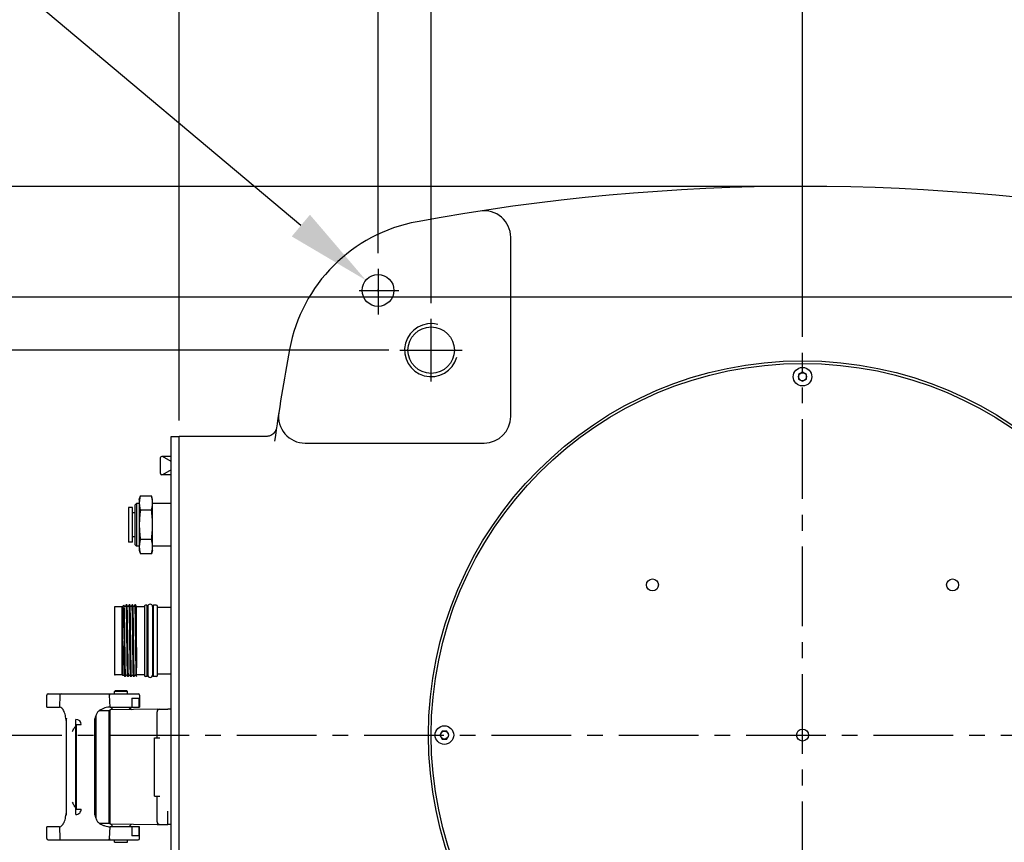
# Model space of a CAD drawing. Header units: millimetres. Extents: x 4086 to 10416, y 123 to 1549.
# Tile 137 of 256: x 6919 to 7012, y 1143 to 1221. Entities that reach past the tile are written whole.
import ezdxf

# ---------------------------------------------------------------- set-up
doc = ezdxf.new("R2010")
doc.units = ezdxf.units.MM
doc.linetypes.add('CENTER', pattern=[0.6, 0.375, -0.075, 0.075, -0.075])
for name, color, linetype in [('中心线', 7, 'Continuous'), ('外形图', 7, 'Continuous'), ('尺寸标注', 7, 'Continuous')]:
    doc.layers.add(name, color=color, linetype=linetype)
doc.styles.add('思源黑', font='SourceHanSansCN-Normal.ttf')
doc.dimstyles.new('尺寸标注_1_4比例中六', dxfattribs={"dimtxt": 10, "dimasz": 8, "dimexe": 2, "dimexo": 1.5, "dimgap": 1, "dimtad": 1, "dimdec": 1, "dimlfac": 4, "dimdsep": 46, "dimtxsty": '思源黑', "dimcen": 0.09, "dimadec": 0, "dimazin": 0, "dimtp": 0.01, "dimtm": 0.01, "dimtfac": 1, "dimtdec": 1, "dimtofl": 0, "dimtmove": 0, "dimatfit": 3, "dimfxl": 1, "dimtolj": 1, "dimarcsym": 0})
doc.dimstyles.new('尺寸标注_1_4比例中六弯折', dxfattribs={"dimtxt": 10, "dimasz": 8, "dimexe": 2, "dimexo": 1.5, "dimgap": 1, "dimtad": 1, "dimtih": 1, "dimtoh": 1, "dimdec": 1, "dimlfac": 4, "dimdsep": 46, "dimtxsty": '思源黑', "dimcen": 0.09, "dimadec": 0, "dimazin": 0, "dimtp": 0.01, "dimtm": 0.01, "dimtfac": 1, "dimtdec": 1, "dimtofl": 0, "dimtmove": 0, "dimatfit": 3, "dimfxl": 1, "dimtolj": 1, "dimarcsym": 0})

# ---------------------------------------------------------------- blocks, each defined once
blk = doc.blocks.new('*D624')
at = {"layer": 'Defpoints', "color": 0}
for p in [(6993.033, 1205.135), (6835.242, 1101.793), (6993.033, 1101.793)]:
    blk.add_point(p, dxfattribs=at)
at = {"layer": '尺寸标注', "color": 0, "lineweight": -2}
for p, q in [((6991.533, 1205.135), (6833.242, 1205.135)), ((6835.242, 1197.135), (6835.242, 1109.793)), ((6991.533, 1101.793), (6833.242, 1101.793))]:
    blk.add_line(p, q, dxfattribs=at)
at = {"layer": '尺寸标注', "color": 0}
for points in [[(6836.576, 1197.135), (6833.909, 1197.135), (6835.242, 1205.135)], [(6833.909, 1109.793), (6836.576, 1109.793), (6835.242, 1101.793)]]:
    blk.add_solid(points, dxfattribs=at)
at = {"layer": '尺寸标注', "color": 0, "insert": (6829.058, 1153.464), "char_height": 10, "attachment_point": 5, "rotation": 90, "style": '思源黑'}
blk.add_mtext('\\A1;413.4', dxfattribs=at)
blk = doc.blocks.new('*D625')
at = {"layer": 'Defpoints', "color": 0}
for p in [(7030.611, 1194.714), (6864.383, 1112.214), (7030.611, 1112.214)]:
    blk.add_point(p, dxfattribs=at)
at = {"layer": '尺寸标注', "color": 0, "lineweight": -2}
for p, q in [((7029.111, 1194.714), (6862.383, 1194.714)), ((6864.383, 1186.714), (6864.383, 1120.214)), ((7029.111, 1112.214), (6862.383, 1112.214))]:
    blk.add_line(p, q, dxfattribs=at)
at = {"layer": '尺寸标注', "color": 0}
for points in [[(6865.717, 1186.714), (6863.05, 1186.714), (6864.383, 1194.714)], [(6863.05, 1120.214), (6865.717, 1120.214), (6864.383, 1112.214)]]:
    blk.add_solid(points, dxfattribs=at)
at = {"layer": '尺寸标注', "color": 0, "insert": (6858.199, 1153.464), "char_height": 10, "attachment_point": 5, "rotation": 90, "style": '思源黑'}
blk.add_mtext('\\A1;\\A1;335', dxfattribs=at)
blk = doc.blocks.new('*D626')
at = {"layer": 'Defpoints', "color": 0}
for p in [(6955.533, 1189.714), (6888.39, 1117.214), (6955.096, 1117.214)]:
    blk.add_point(p, dxfattribs=at)
at = {"layer": '尺寸标注', "color": 0, "lineweight": -2}
for p, q in [((6954.033, 1189.714), (6886.39, 1189.714)), ((6888.39, 1181.714), (6888.39, 1125.214)), ((6953.596, 1117.214), (6886.39, 1117.214))]:
    blk.add_line(p, q, dxfattribs=at)
at = {"layer": '尺寸标注', "color": 0}
for points in [[(6889.723, 1181.714), (6887.057, 1181.714), (6888.39, 1189.714)], [(6887.057, 1125.214), (6889.723, 1125.214), (6888.39, 1117.214)]]:
    blk.add_solid(points, dxfattribs=at)
at = {"layer": '尺寸标注', "color": 0, "insert": (6882.213, 1153.464), "char_height": 10, "attachment_point": 5, "rotation": 90, "style": '思源黑'}
blk.add_mtext('\\A1;290', dxfattribs=at)
blk = doc.blocks.new('*D627')
at = {"layer": 'Defpoints', "color": 0}
for p in [(7044.704, 1287.972), (6934.283, 1181.589), (7044.704, 1153.464)]:
    blk.add_point(p, dxfattribs=at)
at = {"layer": '尺寸标注', "color": 0, "lineweight": -2}
for p, q in [((6934.283, 1183.089), (6934.283, 1289.972)), ((7044.704, 1154.964), (7044.704, 1289.972)), ((6942.283, 1287.972), (7036.704, 1287.972))]:
    blk.add_line(p, q, dxfattribs=at)
at = {"layer": '尺寸标注', "color": 0}
for points in [[(6942.283, 1289.305), (6942.283, 1286.639), (6934.283, 1287.972)], [(7036.704, 1286.639), (7036.704, 1289.305), (7044.704, 1287.972)]]:
    blk.add_solid(points, dxfattribs=at)
at = {"layer": '尺寸标注', "color": 0, "insert": (6989.254, 1294.061), "char_height": 10, "attachment_point": 5, "style": '思源黑'}
blk.add_mtext('\\A1;441.7', dxfattribs=at)
blk = doc.blocks.new('*D628')
at = {"layer": 'Defpoints', "color": 0}
for p in [(7032.861, 1228.135), (7032.861, 1196.964), (6993.033, 1189.464)]:
    blk.add_point(p, dxfattribs=at)
at = {"layer": '尺寸标注', "color": 0, "lineweight": -2}
for p, q in [((6993.033, 1190.964), (6993.033, 1230.135)), ((7032.861, 1198.464), (7032.861, 1230.135)), ((7001.033, 1228.135), (7024.861, 1228.135))]:
    blk.add_line(p, q, dxfattribs=at)
at = {"layer": '尺寸标注', "color": 0}
for points in [[(7001.033, 1229.469), (7001.033, 1226.802), (6993.033, 1228.135)], [(7024.861, 1226.802), (7024.861, 1229.469), (7032.861, 1228.135)]]:
    blk.add_solid(points, dxfattribs=at)
at = {"layer": '尺寸标注', "color": 0, "insert": (7014.949, 1234.313), "char_height": 10, "attachment_point": 5, "style": '思源黑'}
blk.add_mtext('\\A1;160', dxfattribs=at)
blk = doc.blocks.new('*D629')
at = {"layer": 'Defpoints', "color": 0}
for p in [(7028.033, 1266.859), (6958.033, 1192.651), (7028.033, 1192.651)]:
    blk.add_point(p, dxfattribs=at)
at = {"layer": '尺寸标注', "color": 0, "lineweight": -2}
for p, q in [((6958.033, 1194.151), (6958.033, 1268.859)), ((7028.033, 1194.151), (7028.033, 1268.859)), ((6966.033, 1266.859), (7020.033, 1266.859))]:
    blk.add_line(p, q, dxfattribs=at)
at = {"layer": '尺寸标注', "color": 0}
for points in [[(6966.033, 1268.192), (6966.033, 1265.525), (6958.033, 1266.859)], [(7020.033, 1265.525), (7020.033, 1268.192), (7028.033, 1266.859)]]:
    blk.add_solid(points, dxfattribs=at)
at = {"layer": '尺寸标注', "color": 0, "insert": (6989.914, 1273.036), "char_height": 10, "attachment_point": 5, "style": '思源黑'}
blk.add_mtext('\\A1;280', dxfattribs=at)
blk = doc.blocks.new('*D659')
at = {"layer": 'Defpoints', "color": 0}
for p in [(6993.033, 1249.257), (6953.033, 1197.361), (6993.033, 1190.964)]:
    blk.add_point(p, dxfattribs=at)
at = {"layer": '尺寸标注', "color": 0, "lineweight": -2}
for p, q in [((6953.033, 1198.861), (6953.033, 1251.257)), ((6993.033, 1192.464), (6993.033, 1251.257)), ((6961.033, 1249.257), (6985.033, 1249.257))]:
    blk.add_line(p, q, dxfattribs=at)
at = {"layer": '尺寸标注', "color": 0}
for points in [[(6961.033, 1250.59), (6961.033, 1247.924), (6953.033, 1249.257)], [(6985.033, 1247.924), (6985.033, 1250.59), (6993.033, 1249.257)]]:
    blk.add_solid(points, dxfattribs=at)
at = {"layer": '尺寸标注', "color": 0, "insert": (6973.033, 1255.434), "char_height": 10, "attachment_point": 5, "style": '思源黑'}
blk.add_mtext('\\A1;160', dxfattribs=at)
blk = doc.blocks.new('*D660')
at = {"layer": 'Defpoints', "color": 0}
for p in [(7036.783, 1249.257), (7036.783, 1191.812), (6993.033, 1189.464)]:
    blk.add_point(p, dxfattribs=at)
at = {"layer": '尺寸标注', "color": 0, "lineweight": -2}
for p, q in [((6993.033, 1190.964), (6993.033, 1251.257)), ((7036.783, 1193.312), (7036.783, 1251.257)), ((7001.033, 1249.257), (7028.783, 1249.257))]:
    blk.add_line(p, q, dxfattribs=at)
at = {"layer": '尺寸标注', "color": 0}
for points in [[(7001.033, 1250.59), (7001.033, 1247.924), (6993.033, 1249.257)], [(7028.783, 1247.924), (7028.783, 1250.59), (7036.783, 1249.257)]]:
    blk.add_solid(points, dxfattribs=at)
at = {"layer": '尺寸标注', "color": 0, "insert": (7014.908, 1255.346), "char_height": 10, "attachment_point": 5, "style": '思源黑'}
blk.add_mtext('\\A1;175', dxfattribs=at)
blk = doc.blocks.new('*D662')
at = {"layer": 'Defpoints', "color": 0}
for p in [(6951.884, 1196.303), (6954.182, 1194.374)]:
    blk.add_point(p, dxfattribs=at)
at = {"layer": '尺寸标注', "color": 0, "lineweight": -2}
for p in [(6818.233, 1224.114), (6945.757, 1201.447)]:
    blk.add_line(p, (6918.755, 1224.114), dxfattribs=at)
at = {"layer": '尺寸标注', "color": 0}
for p, q in [((6952.943, 1195.339), (6953.123, 1195.339)), ((6953.033, 1195.249), (6953.033, 1195.429))]:
    blk.add_line(p, q, dxfattribs=at)
blk.add_solid([(6944.9, 1200.425), (6946.614, 1202.468), (6951.884, 1196.303)], dxfattribs=at)
at = {"layer": '尺寸标注', "color": 0, "insert": (6867.994, 1232.265), "char_height": 10, "attachment_point": 5, "style": '思源黑'}
blk.add_mtext('\\A1;\\A1;4×M12 {\\fSource Han Sans CN Normal|b0|i0|c0|p34;\\C7;through}', dxfattribs=at)

msp = doc.modelspace()

# ---------------------------------------------------------------- linework, layer by layer
msp.add_circle((6953.033, 1195.339), 1.5)
at = {"layer": '中心线', "linetype": 'CENTER', "ltscale": 20}
for p, q in [((6953.033, 1197.361), (6953.033, 1193.075)), ((6951.252, 1195.339), (6954.975, 1195.339)), ((6993.033, 1079.707), (6993.033, 1189.464)), ((6915.728, 1153.464), (7273.005, 1153.464))]:
    msp.add_line(p, q, dxfattribs=at)
at = {"layer": '外形图', "color": 7, "linetype": 'Continuous'}
for p, q in [((6965.533, 1183.464), (6965.533, 1200.343)), ((6993.033, 1187.647), (6992.658, 1187.43)), ((6992.658, 1187.43), (6992.658, 1186.997)), ((6992.658, 1186.997), (6993.033, 1186.781)), ((6993.408, 1187.43), (6993.033, 1187.647)), ((6993.033, 1186.781), (6993.408, 1186.997)), ((6993.408, 1186.997), (6993.408, 1187.43)), ((6943.473, 1182.449), (6943.472, 1182.438)), ((6943.474, 1182.452), (6943.474, 1182.449)), ((6933.533, 1125.339), (6933.533, 1181.589)), ((6933.533, 1181.589), (6934.283, 1181.589)), ((6934.283, 1125.339), (6934.283, 1181.589)), ((6942.512, 1181.589), (6934.283, 1181.589)), ((6942.516, 1181.589), (6942.512, 1181.589)), ((6946.154, 1180.964), (6963.033, 1180.964)), ((6932.533, 1178.089), (6932.533, 1179.589)), ((6933.533, 1179.714), (6932.658, 1179.714)), ((6933.533, 1179.239), (6932.71, 1179.714)), ((6933.533, 1178.439), (6932.71, 1177.964)), ((6933.533, 1177.964), (6932.658, 1177.964)), ((6930.533, 1175.639), (6930.632, 1176.006)), ((6930.533, 1175.639), (6930.533, 1170.889)), ((6930.632, 1176.006), (6931.685, 1176.006)), ((6931.783, 1175.639), (6931.685, 1176.006)), ((6931.783, 1170.889), (6931.783, 1175.639)), ((6929.521, 1174.889), (6929.521, 1171.639)), ((6929.896, 1174.889), (6929.521, 1174.889)), ((6929.896, 1171.639), (6929.896, 1174.889)), ((6930.121, 1175.11), (6930.274, 1175.264)), ((6930.121, 1175.11), (6930.121, 1171.417)), ((6930.274, 1175.264), (6930.274, 1171.264)), ((6930.533, 1175.264), (6930.274, 1175.264)), ((6933.533, 1175.264), (6931.783, 1175.264)), ((6930.121, 1174.382), (6929.896, 1174.382)), ((6931.685, 1174.635), (6930.632, 1174.635)), ((6930.121, 1172.145), (6929.896, 1172.145)), ((6931.685, 1171.892), (6930.632, 1171.892)), ((6929.896, 1171.639), (6929.521, 1171.639)), ((6930.121, 1171.417), (6930.274, 1171.264)), ((6930.533, 1171.264), (6930.274, 1171.264)), ((6933.533, 1171.264), (6931.783, 1171.264)), ((6930.533, 1170.889), (6930.632, 1170.521)), ((6931.685, 1170.521), (6930.632, 1170.521)), ((6931.783, 1170.889), (6931.685, 1170.521)), ((6928.183, 1165.476), (6928.183, 1159.201)), ((6928.933, 1165.551), (6928.258, 1165.551)), ((6928.933, 1165.551), (6929.084, 1165.702)), ((6928.933, 1159.126), (6928.933, 1165.551)), ((6929.158, 1165.574), (6929.084, 1165.702)), ((6929.084, 1165.702), (6929.084, 1165.702)), ((6929.096, 1165.41), (6929.096, 1164.725)), ((6929.301, 1165.713), (6929.221, 1165.574)), ((6929.302, 1165.714), (6929.301, 1165.713)), ((6929.352, 1165.714), (6929.302, 1165.714)), ((6929.352, 1165.714), (6929.353, 1165.713)), ((6929.433, 1165.574), (6929.353, 1165.713)), ((6929.576, 1165.713), (6929.496, 1165.574)), ((6929.577, 1165.714), (6929.576, 1165.713)), ((6929.627, 1165.714), (6929.577, 1165.714)), ((6929.627, 1165.714), (6929.628, 1165.713)), ((6929.708, 1165.574), (6929.628, 1165.713)), ((6929.851, 1165.713), (6929.771, 1165.574)), ((6929.852, 1165.714), (6929.851, 1165.713)), ((6929.902, 1165.714), (6929.852, 1165.714)), ((6929.902, 1165.714), (6929.903, 1165.713)), ((6929.983, 1165.574), (6929.903, 1165.713)), ((6930.126, 1165.713), (6930.046, 1165.574)), ((6930.127, 1165.714), (6930.126, 1165.713)), ((6930.177, 1165.714), (6930.127, 1165.714)), ((6930.177, 1165.714), (6930.178, 1165.713)), ((6930.258, 1165.574), (6930.178, 1165.713)), ((6930.283, 1165.557), (6930.267, 1165.564)), ((6930.283, 1158.964), (6930.283, 1165.557)), ((6931.033, 1165.551), (6930.283, 1165.551)), ((6931.033, 1165.62), (6931.033, 1159.057)), ((6931.233, 1165.695), (6931.108, 1165.695)), ((6931.283, 1159.032), (6931.283, 1165.645)), ((6931.333, 1165.564), (6931.333, 1159.114)), ((6931.783, 1165.564), (6931.783, 1159.114)), ((6931.833, 1165.645), (6931.833, 1159.033)), ((6932.133, 1165.695), (6931.883, 1165.695)), ((6932.258, 1159.107), (6932.258, 1165.57)), ((6933.533, 1165.464), (6932.258, 1165.464)), ((6929.096, 1164.725), (6929.096, 1162.339)), ((6928.933, 1159.126), (6928.258, 1159.126)), ((6928.933, 1159.126), (6928.996, 1159.063)), ((6928.997, 1159.063), (6928.996, 1159.063)), ((6928.997, 1159.063), (6929.02, 1159.103)), ((6929.083, 1159.103), (6929.163, 1158.965)), ((6929.164, 1158.964), (6929.163, 1158.965)), ((6929.214, 1158.964), (6929.164, 1158.964)), ((6929.214, 1158.964), (6929.215, 1158.965)), ((6929.215, 1158.965), (6929.295, 1159.103)), ((6929.358, 1159.103), (6929.438, 1158.965)), ((6929.439, 1158.964), (6929.438, 1158.965)), ((6929.489, 1158.964), (6929.439, 1158.964)), ((6929.489, 1158.964), (6929.49, 1158.965)), ((6929.49, 1158.965), (6929.57, 1159.103)), ((6929.633, 1159.103), (6929.713, 1158.965)), ((6929.714, 1158.964), (6929.713, 1158.965)), ((6929.764, 1158.964), (6929.714, 1158.964)), ((6929.764, 1158.964), (6929.765, 1158.965)), ((6929.765, 1158.965), (6929.845, 1159.103)), ((6929.908, 1159.103), (6929.988, 1158.965)), ((6929.989, 1158.964), (6929.988, 1158.965)), ((6930.039, 1158.964), (6929.989, 1158.964)), ((6930.039, 1158.964), (6930.04, 1158.965)), ((6930.04, 1158.965), (6930.12, 1159.103)), ((6930.183, 1159.103), (6930.263, 1158.965)), ((6930.264, 1158.964), (6930.263, 1158.965)), ((6930.283, 1158.964), (6930.264, 1158.964)), ((6931.033, 1159.126), (6930.283, 1159.126)), ((6931.233, 1158.982), (6931.108, 1158.982)), ((6932.133, 1158.982), (6931.883, 1158.982)), ((6933.533, 1159.214), (6932.258, 1159.214)), ((6921.808, 1156.103), (6921.808, 1157.214)), ((6921.933, 1157.339), (6930.433, 1157.339)), ((6923.036, 1157.214), (6923.004, 1156.103)), ((6927.794, 1156.103), (6927.724, 1157.214)), ((6928.258, 1157.614), (6928.208, 1157.564)), ((6928.208, 1157.339), (6928.208, 1157.564)), ((6929.408, 1157.564), (6928.208, 1157.564)), ((6929.358, 1157.614), (6928.258, 1157.614)), ((6929.358, 1157.614), (6929.408, 1157.564)), ((6929.408, 1157.339), (6929.408, 1157.564)), ((6930.558, 1157.214), (6930.558, 1156.103)), ((6929.822, 1156.953), (6929.822, 1156.103)), ((6929.822, 1156.953), (6930.528, 1156.953)), ((6930.528, 1156.103), (6930.528, 1156.953)), ((6921.808, 1156.103), (6923.004, 1156.103)), ((6926.435, 1155.308), (6926.435, 1145.619)), ((6926.782, 1155.782), (6927.708, 1155.782)), ((6927.708, 1145.145), (6927.708, 1155.782)), ((6927.708, 1155.52), (6927.771, 1155.52)), ((6932.208, 1155.889), (6927.771, 1155.839)), ((6927.771, 1155.839), (6927.771, 1145.089)), ((6927.794, 1156.103), (6930.558, 1156.103)), ((6928.076, 1156.103), (6927.806, 1155.839)), ((6929.54, 1156.103), (6929.787, 1155.861)), ((6932.208, 1155.889), (6933.208, 1155.889)), ((6932.208, 1153.214), (6932.208, 1155.639)), ((6933.533, 1155.891), (6933.208, 1155.891)), ((6923.685, 1155.04), (6923.685, 1155.019)), ((6923.685, 1145.908), (6923.685, 1155.019)), ((6924.56, 1154.435), (6924.51, 1154.431)), ((6924.606, 1154.425), (6924.51, 1154.431)), ((6924.51, 1154.417), (6924.606, 1154.425)), ((6924.606, 1154.411), (6924.51, 1154.417)), ((6924.51, 1154.404), (6924.606, 1154.411)), ((6924.606, 1154.398), (6924.51, 1154.404)), ((6924.51, 1154.39), (6924.606, 1154.398)), ((6924.606, 1154.384), (6924.51, 1154.39)), ((6924.51, 1154.377), (6924.606, 1154.384)), ((6924.606, 1154.371), (6924.51, 1154.377)), ((6924.51, 1154.363), (6924.606, 1154.371)), ((6924.606, 1154.357), (6924.51, 1154.363)), ((6924.51, 1154.35), (6924.606, 1154.357)), ((6924.606, 1154.344), (6924.51, 1154.35)), ((6924.51, 1154.337), (6924.606, 1154.344)), ((6924.606, 1154.33), (6924.51, 1154.337)), ((6924.51, 1154.323), (6924.606, 1154.33)), ((6924.606, 1154.317), (6924.51, 1154.323)), ((6924.51, 1154.31), (6924.606, 1154.317)), ((6924.606, 1154.303), (6924.51, 1154.31)), ((6924.51, 1154.296), (6924.606, 1154.303)), ((6924.51, 1154.296), (6924.56, 1154.293)), ((6924.56, 1154.445), (6924.56, 1154.944)), ((6924.56, 1154.428), (6924.56, 1154.442)), ((6925.06, 1154.442), (6924.56, 1154.442)), ((6924.56, 1154.284), (6924.56, 1154.293)), ((6924.56, 1146.634), (6924.56, 1154.28)), ((6924.606, 1146.503), (6924.606, 1154.425)), ((6926.31, 1155.02), (6926.31, 1145.908)), ((6959.067, 1153.839), (6958.85, 1153.464)), ((6958.85, 1153.464), (6959.067, 1153.089)), ((6959.5, 1153.839), (6959.067, 1153.839)), ((6959.716, 1153.464), (6959.5, 1153.839)), ((6959.5, 1153.089), (6959.716, 1153.464)), ((6931.958, 1147.714), (6931.958, 1153.214)), ((6931.958, 1153.214), (6932.458, 1153.214)), ((6959.067, 1153.089), (6959.5, 1153.089)), ((6931.958, 1147.714), (6932.458, 1147.714)), ((6932.208, 1145.289), (6932.208, 1147.714)), ((6924.56, 1146.634), (6924.51, 1146.631)), ((6924.606, 1146.624), (6924.51, 1146.631)), ((6924.51, 1146.618), (6924.606, 1146.624)), ((6924.606, 1146.61), (6924.51, 1146.618)), ((6924.51, 1146.604), (6924.606, 1146.61)), ((6924.606, 1146.597), (6924.51, 1146.604)), ((6924.51, 1146.591), (6924.606, 1146.597)), ((6924.606, 1146.584), (6924.51, 1146.591)), ((6924.51, 1146.577), (6924.606, 1146.584)), ((6924.606, 1146.57), (6924.51, 1146.577)), ((6924.51, 1146.564), (6924.606, 1146.57)), ((6924.606, 1146.557), (6924.51, 1146.564)), ((6924.51, 1146.55), (6924.606, 1146.557)), ((6924.606, 1146.543), (6924.51, 1146.55)), ((6924.51, 1146.537), (6924.606, 1146.543)), ((6924.606, 1146.53), (6924.51, 1146.537)), ((6924.51, 1146.524), (6924.606, 1146.53)), ((6924.606, 1146.516), (6924.51, 1146.524)), ((6924.51, 1146.51), (6924.606, 1146.516)), ((6924.606, 1146.503), (6924.51, 1146.51)), ((6924.51, 1146.497), (6924.606, 1146.503)), ((6924.51, 1146.497), (6924.56, 1146.493)), ((6924.56, 1146.485), (6924.56, 1146.5)), ((6924.56, 1146.485), (6925.06, 1146.485)), ((6924.56, 1146.482), (6924.56, 1146.483)), ((6933.208, 1145.04), (6933.208, 1146.29)), ((6927.708, 1145.145), (6926.782, 1145.145)), ((6927.771, 1145.407), (6927.708, 1145.407)), ((6927.771, 1145.089), (6932.208, 1145.039)), ((6928.076, 1144.824), (6927.806, 1145.088)), ((6929.54, 1144.824), (6929.787, 1145.066)), ((6932.208, 1145.039), (6933.208, 1145.039)), ((6933.533, 1145.041), (6933.208, 1145.041)), ((6921.808, 1143.714), (6921.808, 1144.824)), ((6923.004, 1144.824), (6921.808, 1144.824)), ((6923.004, 1144.824), (6923.036, 1143.714)), ((6927.724, 1143.714), (6927.794, 1144.824)), ((6930.558, 1144.824), (6927.794, 1144.824)), ((6929.822, 1144.824), (6929.822, 1143.974)), ((6930.528, 1143.974), (6930.528, 1144.824)), ((6930.558, 1143.714), (6930.558, 1144.824)), ((6921.933, 1143.589), (6930.433, 1143.589)), ((6923.051, 1143.714), (6923.036, 1143.714)), ((6928.208, 1143.364), (6928.208, 1143.589)), ((6928.208, 1143.364), (6929.408, 1143.364)), ((6929.408, 1143.364), (6929.408, 1143.589)), ((6930.528, 1143.974), (6929.822, 1143.974))]:
    msp.add_line(p, q, dxfattribs=at)
at = {"layer": '外形图', "color": 7}
for p, q in [((6958.033, 1186.776), (6958.033, 1192.651)), ((6955.096, 1189.714), (6960.971, 1189.714))]:
    msp.add_line(p, q, dxfattribs=at)
at = {"layer": '外形图', "color": 7, "linetype": 'Continuous'}
for points in [[(6943.448, 1182.324), (6943.43, 1182.262), (6943.406, 1182.198), (6943.377, 1182.131), (6943.339, 1182.06), (6943.284, 1181.977), (6943.209, 1181.888), (6943.113, 1181.801), (6943.016, 1181.734), (6942.927, 1181.687), (6942.845, 1181.652), (6942.768, 1181.627), (6942.699, 1181.61), (6942.64, 1181.599), (6942.59, 1181.593), (6942.549, 1181.59), (6942.516, 1181.589)], [(6943.472, 1182.438), (6943.462, 1182.384), (6943.448, 1182.324)], [(6929.221, 1165.574), (6929.219, 1165.572), (6929.209, 1165.562), (6929.188, 1165.556), (6929.168, 1165.563), (6929.159, 1165.572), (6929.158, 1165.574)], [(6929.496, 1165.574), (6929.494, 1165.571), (6929.483, 1165.561), (6929.461, 1165.556), (6929.442, 1165.564), (6929.434, 1165.573), (6929.433, 1165.574)], [(6929.771, 1165.574), (6929.769, 1165.571), (6929.758, 1165.562), (6929.737, 1165.556), (6929.717, 1165.564), (6929.709, 1165.572), (6929.708, 1165.574)], [(6930.046, 1165.574), (6930.043, 1165.57), (6930.031, 1165.56), (6930.008, 1165.557), (6929.99, 1165.566), (6929.983, 1165.574)], [(6929.02, 1159.103), (6929.022, 1159.106), (6929.032, 1159.115), (6929.054, 1159.121), (6929.074, 1159.114), (6929.082, 1159.105), (6929.083, 1159.103)], [(6929.295, 1159.103), (6929.297, 1159.106), (6929.308, 1159.116), (6929.329, 1159.121), (6929.349, 1159.114), (6929.357, 1159.105), (6929.358, 1159.103)], [(6929.57, 1159.103), (6929.572, 1159.105), (6929.582, 1159.115), (6929.603, 1159.121), (6929.623, 1159.114), (6929.632, 1159.105), (6929.633, 1159.103)], [(6929.845, 1159.103), (6929.848, 1159.106), (6929.859, 1159.116), (6929.88, 1159.121), (6929.899, 1159.113), (6929.907, 1159.105), (6929.908, 1159.103)], [(6930.12, 1159.103), (6930.124, 1159.108), (6930.137, 1159.118), (6930.159, 1159.12), (6930.176, 1159.112), (6930.183, 1159.104), (6930.183, 1159.103)]]:
    msp.add_lwpolyline(points, dxfattribs=at)
for centre, radius in [((6958.033, 1189.714), 2.188), ((6993.033, 1153.464), 35.25), ((6993.033, 1153.464), 35), ((6993.033, 1187.214), 0.875), ((6993.033, 1187.214), 0.375), ((6978.891, 1167.606), 0.562), ((7007.175, 1167.606), 0.562), ((6959.283, 1153.464), 0.875), ((6959.283, 1153.464), 0.375), ((6993.033, 1153.464), 0.562)]:
    msp.add_circle(centre, radius, dxfattribs=at)
for centre, radius, start, end in [((6993.033, 1005.135), 200, 79.53729, 100.46271), ((6963.033, 1200.343), 2.5, 0, 98.73698), ((6959.438, 1187.059), 15, 100.46271, 169.53729), ((6958.033, 1189.714), 2.5, 75, 345), ((7141.362, 1153.464), 200, 169.53729, 172.04548), ((6946.154, 1183.464), 2.5, 171.26302, 270), ((6963.033, 1183.464), 2.5, 270, 0), ((6932.658, 1179.589), 0.125, 90, 180), ((6932.658, 1178.089), 0.125, 180, 270), ((6928.258, 1165.476), 0.075, 90, 179.99605), ((6931.108, 1165.62), 0.075, 90, 180), ((6931.233, 1165.645), 0.05, 0, 90), ((6931.358, 1165.464), 0.075, 180, 250.40145), ((6931.558, 1165.564), 0.225, 0, 180), ((6931.758, 1165.464), 0.075, 289.59854, 0), ((6931.883, 1165.645), 0.05, 90, 180), ((6932.133, 1165.57), 0.125, 0, 90), ((6862.399, 1163.515), 67.773, 1.02335, 1.16203), ((7505.057, 1166.523), 576.119, 180.462692, 180.644948), ((6928.258, 1159.201), 0.075, 180.00395, 270), ((6931.108, 1159.057), 0.075, 180, 270), ((6931.233, 1159.032), 0.05, 270, 0), ((6931.358, 1159.214), 0.075, 109.59854, 180), ((6931.558, 1159.114), 0.225, 180, 0), ((6931.758, 1159.214), 0.075, 0, 70.40146), ((6931.883, 1159.032), 0.05, 180, 270), ((6932.133, 1159.107), 0.125, 270, 0), ((6921.933, 1157.214), 0.125, 89.99969, 180), ((6927.734, 1155.255), 1.958, 90.29571, 91.82269), ((6930.433, 1157.214), 0.125, 0, 90), ((6932.458, 1155.639), 0.25, 90, 180.00114), ((6924.56, 1154.443), 0.501, 359.9316, 89.92844), ((6932.458, 1145.289), 0.25, 180, 270), ((6921.933, 1143.714), 0.125, 180, 270), ((6927.433, 1129.486), 14.23, 88.82825, 89.03837), ((6930.433, 1143.714), 0.125, 270, 0)]:
    msp.add_arc(centre, radius, start, end, dxfattribs=at)
for points, knots in [([(6930.632, 1176.006), (6930.601, 1175.894), (6930.552, 1175.667), (6930.533, 1175.435), (6930.533, 1175.321)], [0, 0, 0, 0, 5352.33221, 10628.971038, 10628.971038, 10628.971038, 10628.971038]), ([(6931.783, 1175.321), (6931.783, 1175.435), (6931.765, 1175.667), (6931.715, 1175.894), (6931.685, 1176.006)], [0, 0, 0, 0, 5267.041066, 10609.637819, 10609.637819, 10609.637819, 10609.637819]), ([(6930.533, 1175.321), (6930.533, 1175.206), (6930.552, 1174.974), (6930.601, 1174.747), (6930.632, 1174.635)], [0, 0, 0, 0, 5268.11404, 10611.799155, 10611.799155, 10611.799155, 10611.799155]), ([(6931.685, 1174.635), (6931.715, 1174.747), (6931.765, 1174.974), (6931.783, 1175.206), (6931.783, 1175.321)], [0, 0, 0, 0, 5333.953626, 10592.473783, 10592.473783, 10592.473783, 10592.473783]), ([(6930.632, 1171.892), (6930.601, 1171.78), (6930.552, 1171.553), (6930.533, 1171.322), (6930.533, 1171.207)], [0, 0, 0, 0, 5301.324602, 10527.677184, 10527.677184, 10527.677184, 10527.677184]), ([(6931.783, 1171.207), (6931.783, 1171.322), (6931.765, 1171.553), (6931.715, 1171.78), (6931.685, 1171.892)], [0, 0, 0, 0, 5216.735661, 10508.305378, 10508.305378, 10508.305378, 10508.305378]), ([(6930.533, 1171.207), (6930.533, 1171.092), (6930.552, 1170.86), (6930.601, 1170.634), (6930.632, 1170.521)], [0, 0, 0, 0, 5217.830234, 10510.510224, 10510.510224, 10510.510224, 10510.510224]), ([(6931.685, 1170.521), (6931.715, 1170.634), (6931.765, 1170.86), (6931.783, 1171.092), (6931.783, 1171.207)], [0, 0, 0, 0, 5282.929084, 10491.146294, 10491.146294, 10491.146294, 10491.146294]), ([(6928.953, 1162.339), (6928.952, 1162.523), (6928.949, 1162.885), (6928.946, 1163.415), (6928.943, 1163.912), (6928.941, 1164.363), (6928.939, 1164.704), (6928.938, 1164.943), (6928.938, 1165.095), (6928.938, 1165.227), (6928.939, 1165.324), (6928.94, 1165.391), (6928.941, 1165.433), (6928.944, 1165.471), (6928.944, 1165.496), (6928.949, 1165.507)], [0, 0, 0, 0, 9380.002472, 18474.963874, 27017.902153, 34760.881974, 41475.879283, 44386.339399, 46972.331356, 49216.038526, 51102.482724, 51910.314538, 52628.984792, 53263.52943, 53872.859904, 53872.859904, 53872.859904, 53872.859904]), ([(6928.957, 1165.489), (6928.956, 1165.494), (6928.957, 1165.5), (6928.951, 1165.508), (6928.949, 1165.507)], [0, 0, 0, 0, 8236.114624, 10403.305796, 10403.305796, 10403.305796, 10403.305796]), ([(6928.957, 1165.489), (6928.965, 1165.437), (6928.978, 1165.304), (6928.995, 1165.063), (6929.011, 1164.743), (6929.035, 1164.187), (6929.063, 1163.377), (6929.085, 1162.699), (6929.096, 1162.339)], [0, 0, 0, 0, 1313.284599, 3358.036915, 6074.635925, 9382.534757, 17378.672828, 26453.103537, 26453.103537, 26453.103537, 26453.103537]), ([(6929.096, 1165.41), (6929.095, 1165.451), (6929.093, 1165.522), (6929.091, 1165.604), (6929.089, 1165.652), (6929.088, 1165.677), (6929.086, 1165.692), (6929.086, 1165.7), (6929.084, 1165.702)], [0, 0, 0, 0, 11148.804102, 19334.370263, 22285.863607, 24465.249593, 25867.619726, 26495.752227, 26495.752227, 26495.752227, 26495.752227]), ([(6929.096, 1165.41), (6929.097, 1165.364), (6929.103, 1165.136), (6929.108, 1164.908), (6929.111, 1164.725)], [0, 0, 0, 0, 2085.08484, 10393.627722, 10393.627722, 10393.627722, 10393.627722]), ([(6929.336, 1164.725), (6929.335, 1164.8), (6929.332, 1164.939), (6929.328, 1165.136), (6929.324, 1165.306), (6929.32, 1165.447), (6929.316, 1165.546), (6929.313, 1165.61), (6929.311, 1165.646), (6929.309, 1165.674), (6929.307, 1165.696), (6929.305, 1165.706), (6929.303, 1165.714), (6929.302, 1165.714)], [0, 0, 0, 0, 10315.435495, 19468.688599, 27371.776078, 33940.448467, 39117.639408, 41170.477837, 42858.799916, 44177.259543, 45121.817265, 45693.701816, 45905.845043, 45905.845043, 45905.845043, 45905.845043]), ([(6929.353, 1165.713), (6929.357, 1165.706), (6929.357, 1165.68), (6929.363, 1165.628), (6929.366, 1165.544), (6929.37, 1165.433), (6929.374, 1165.293), (6929.38, 1165.054), (6929.384, 1164.862), (6929.386, 1164.725)], [0, 0, 0, 0, 694.393757, 2300.679955, 4806.210202, 8194.060884, 12434.620037, 17484.492324, 29831.085594, 29831.085594, 29831.085594, 29831.085594]), ([(6929.611, 1164.725), (6929.61, 1164.8), (6929.607, 1164.939), (6929.603, 1165.136), (6929.599, 1165.306), (6929.595, 1165.447), (6929.591, 1165.546), (6929.588, 1165.61), (6929.586, 1165.646), (6929.584, 1165.674), (6929.582, 1165.696), (6929.58, 1165.706), (6929.578, 1165.714), (6929.577, 1165.714)], [0, 0, 0, 0, 10314.88143, 19460.200472, 27355.255838, 33925.94846, 39100.611449, 41149.242398, 42833.962259, 44151.412234, 45098.591462, 45673.798264, 45886.406279, 45886.406279, 45886.406279, 45886.406279]), ([(6929.628, 1165.713), (6929.632, 1165.706), (6929.632, 1165.68), (6929.638, 1165.628), (6929.641, 1165.545), (6929.645, 1165.433), (6929.649, 1165.293), (6929.655, 1165.054), (6929.659, 1164.862), (6929.661, 1164.725)], [0, 0, 0, 0, 690.415177, 2290.530799, 4796.348334, 8184.83236, 12421.038424, 17469.528198, 29818.435403, 29818.435403, 29818.435403, 29818.435403]), ([(6929.886, 1164.725), (6929.885, 1164.799), (6929.882, 1164.939), (6929.878, 1165.136), (6929.874, 1165.306), (6929.87, 1165.447), (6929.866, 1165.546), (6929.863, 1165.61), (6929.861, 1165.646), (6929.859, 1165.674), (6929.857, 1165.696), (6929.855, 1165.706), (6929.853, 1165.714), (6929.852, 1165.714)], [0, 0, 0, 0, 10308.866555, 19456.087894, 27346.068377, 33909.384455, 39086.759974, 41137.308947, 42820.62492, 44134.659073, 45078.447256, 45652.314163, 45866.981756, 45866.981756, 45866.981756, 45866.981756]), ([(6929.903, 1165.713), (6929.906, 1165.707), (6929.907, 1165.685), (6929.912, 1165.642), (6929.914, 1165.572), (6929.918, 1165.48), (6929.922, 1165.363), (6929.927, 1165.164), (6929.931, 1165.003), (6929.933, 1164.889)], [0, 0, 0, 0, 704.552943, 2310.271524, 4808.966029, 8178.445706, 12395.630441, 17434.51521, 29807.62542, 29807.62542, 29807.62542, 29807.62542]), ([(6930.158, 1164.889), (6930.157, 1164.952), (6930.155, 1165.069), (6930.151, 1165.234), (6930.147, 1165.375), (6930.143, 1165.493), (6930.139, 1165.585), (6930.136, 1165.646), (6930.133, 1165.681), (6930.131, 1165.699), (6930.129, 1165.707), (6930.128, 1165.714), (6930.127, 1165.714)], [0, 0, 0, 0, 9619.311202, 18121.348422, 25433.448784, 31493.196806, 36261.016521, 39700.80312, 40911.797549, 41779.383126, 42305.541238, 42504.380765, 42504.380765, 42504.380765, 42504.380765]), ([(6930.178, 1165.713), (6930.182, 1165.706), (6930.181, 1165.68), (6930.188, 1165.628), (6930.19, 1165.545), (6930.195, 1165.433), (6930.199, 1165.293), (6930.205, 1165.054), (6930.209, 1164.862), (6930.211, 1164.725)], [0, 0, 0, 0, 685.03495, 2283.469353, 4785.4577, 8169.50249, 12403.703335, 17450.580315, 29793.152995, 29793.152995, 29793.152995, 29793.152995]), ([(6929.111, 1164.725), (6929.114, 1164.555), (6929.127, 1163.759), (6929.137, 1162.964), (6929.146, 1162.339)], [0, 0, 0, 0, 2221.223914, 10363.60436, 10363.60436, 10363.60436, 10363.60436]), ([(6929.371, 1162.339), (6929.368, 1162.558), (6929.357, 1163.354), (6929.347, 1164.149), (6929.336, 1164.725)], [0, 0, 0, 0, 2853.24672, 10341.978467, 10341.978467, 10341.978467, 10341.978467]), ([(6929.386, 1164.725), (6929.389, 1164.555), (6929.402, 1163.759), (6929.412, 1162.964), (6929.421, 1162.339)], [0, 0, 0, 0, 2219.922988, 10359.215012, 10359.215012, 10359.215012, 10359.215012]), ([(6929.646, 1162.339), (6929.643, 1162.558), (6929.632, 1163.354), (6929.622, 1164.149), (6929.611, 1164.725)], [0, 0, 0, 0, 2852.234806, 10337.593212, 10337.593212, 10337.593212, 10337.593212]), ([(6929.661, 1164.725), (6929.664, 1164.555), (6929.677, 1163.759), (6929.687, 1162.964), (6929.696, 1162.339)], [0, 0, 0, 0, 2218.982819, 10354.829467, 10354.829467, 10354.829467, 10354.829467]), ([(6929.921, 1162.339), (6929.918, 1162.558), (6929.907, 1163.354), (6929.897, 1164.149), (6929.886, 1164.725)], [0, 0, 0, 0, 2850.917482, 10333.209931, 10333.209931, 10333.209931, 10333.209931]), ([(6929.933, 1164.889), (6929.933, 1164.876), (6929.935, 1164.821), (6929.935, 1164.767), (6929.936, 1164.725)], [0, 0, 0, 0, 2517.97823, 10371.308224, 10371.308224, 10371.308224, 10371.308224]), ([(6929.936, 1164.725), (6929.939, 1164.555), (6929.953, 1163.759), (6929.962, 1162.964), (6929.971, 1162.339)], [0, 0, 0, 0, 2218.232274, 10350.444858, 10350.444858, 10350.444858, 10350.444858]), ([(6930.196, 1162.339), (6930.193, 1162.558), (6930.183, 1163.354), (6930.172, 1164.149), (6930.161, 1164.725)], [0, 0, 0, 0, 2849.806755, 10328.827884, 10328.827884, 10328.827884, 10328.827884]), ([(6930.211, 1164.725), (6930.215, 1164.555), (6930.227, 1163.759), (6930.238, 1162.964), (6930.246, 1162.339)], [0, 0, 0, 0, 2217.285377, 10346.064555, 10346.064555, 10346.064555, 10346.064555]), ([(6929.163, 1158.965), (6929.159, 1158.971), (6929.159, 1158.999), (6929.153, 1159.052), (6929.151, 1159.138), (6929.146, 1159.253), (6929.142, 1159.397), (6929.138, 1159.568), (6929.134, 1159.766), (6929.128, 1160.075), (6929.121, 1160.511), (6929.112, 1161.081), (6929.104, 1161.698), (6929.098, 1162.123), (6929.096, 1162.339)], [0, 0, 0, 0, 348.171398, 1158.975998, 2423.492607, 4129.599287, 6264.658905, 8809.381079, 11736.871751, 15019.79848, 22533.951045, 31067.16776, 40304.591971, 49899.054054, 49899.054054, 49899.054054, 49899.054054]), ([(6929.146, 1162.339), (6929.148, 1162.119), (6929.154, 1161.689), (6929.162, 1161.064), (6929.171, 1160.488), (6929.178, 1160.048), (6929.184, 1159.738), (6929.188, 1159.541), (6929.192, 1159.372), (6929.197, 1159.231), (6929.2, 1159.131), (6929.203, 1159.068), (6929.205, 1159.031), (6929.208, 1159.003), (6929.209, 1158.982), (6929.212, 1158.972), (6929.213, 1158.964), (6929.214, 1158.964)], [0, 0, 0, 0, 11941.67724, 23423.819667, 34006.523332, 43282.791567, 47317.298555, 50894.941931, 53984.264672, 56554.496559, 58578.143373, 59379.891875, 60039.41741, 60555.152558, 60925.670931, 61150.09769, 61232.828127, 61232.828127, 61232.828127, 61232.828127]), ([(6929.438, 1158.965), (6929.434, 1158.971), (6929.434, 1158.999), (6929.428, 1159.052), (6929.426, 1159.138), (6929.421, 1159.253), (6929.417, 1159.397), (6929.413, 1159.568), (6929.409, 1159.765), (6929.403, 1160.075), (6929.396, 1160.511), (6929.387, 1161.081), (6929.379, 1161.698), (6929.373, 1162.122), (6929.371, 1162.339)], [0, 0, 0, 0, 348.283427, 1157.599587, 2420.119801, 4125.792361, 6260.958894, 8803.091423, 11728.184535, 15011.337747, 22521.415987, 31052.622012, 40285.848227, 49877.672427, 49877.672427, 49877.672427, 49877.672427]), ([(6929.421, 1162.339), (6929.423, 1162.119), (6929.429, 1161.689), (6929.437, 1161.064), (6929.446, 1160.488), (6929.453, 1160.048), (6929.459, 1159.738), (6929.463, 1159.541), (6929.467, 1159.372), (6929.472, 1159.231), (6929.475, 1159.131), (6929.478, 1159.067), (6929.48, 1159.031), (6929.483, 1159.003), (6929.484, 1158.982), (6929.487, 1158.972), (6929.488, 1158.964), (6929.489, 1158.964)], [0, 0, 0, 0, 11936.086034, 23414.558155, 33991.89889, 43264.724287, 47296.441875, 50874.449352, 53962.719977, 56529.523335, 58553.737287, 59356.313715, 60016.004815, 60530.613471, 60899.457434, 61123.152886, 61206.4512, 61206.4512, 61206.4512, 61206.4512]), ([(6929.713, 1158.965), (6929.71, 1158.971), (6929.709, 1158.999), (6929.703, 1159.052), (6929.701, 1159.138), (6929.696, 1159.252), (6929.692, 1159.396), (6929.688, 1159.568), (6929.684, 1159.765), (6929.678, 1160.075), (6929.671, 1160.51), (6929.662, 1161.081), (6929.654, 1161.698), (6929.648, 1162.122), (6929.646, 1162.339)], [0, 0, 0, 0, 346.206286, 1152.804397, 2415.676711, 4120.633723, 6252.522885, 8794.003539, 11719.146679, 14999.825196, 22508.011928, 31035.827945, 40267.487615, 49856.30004, 49856.30004, 49856.30004, 49856.30004]), ([(6929.696, 1162.339), (6929.698, 1162.119), (6929.704, 1161.689), (6929.712, 1161.064), (6929.721, 1160.488), (6929.728, 1160.049), (6929.734, 1159.738), (6929.738, 1159.541), (6929.742, 1159.372), (6929.747, 1159.231), (6929.75, 1159.131), (6929.753, 1159.067), (6929.755, 1159.031), (6929.758, 1159.003), (6929.759, 1158.982), (6929.762, 1158.972), (6929.763, 1158.964), (6929.764, 1158.964)], [0, 0, 0, 0, 11931.102481, 23403.338281, 33977.363983, 43244.185186, 47275.84421, 50851.889664, 53936.791621, 56504.152723, 58528.541881, 59329.551948, 59987.532607, 60501.657117, 60871.23817, 61096.091265, 61180.100659, 61180.100659, 61180.100659, 61180.100659]), ([(6929.988, 1158.964), (6929.985, 1158.971), (6929.984, 1158.999), (6929.978, 1159.052), (6929.976, 1159.137), (6929.971, 1159.252), (6929.967, 1159.396), (6929.963, 1159.567), (6929.959, 1159.765), (6929.953, 1160.074), (6929.946, 1160.51), (6929.937, 1161.08), (6929.929, 1161.698), (6929.923, 1162.122), (6929.921, 1162.339)], [0, 0, 0, 0, 346.694277, 1151.60933, 2411.203304, 4116.018584, 6247.459868, 8785.660158, 11709.498168, 14990.113388, 22493.930361, 31020.157337, 40248.368382, 49834.937158, 49834.937158, 49834.937158, 49834.937158]), ([(6929.971, 1162.339), (6929.973, 1162.119), (6929.979, 1161.689), (6929.987, 1161.064), (6929.996, 1160.488), (6930.003, 1160.049), (6930.009, 1159.738), (6930.013, 1159.541), (6930.018, 1159.372), (6930.022, 1159.231), (6930.025, 1159.131), (6930.028, 1159.068), (6930.03, 1159.031), (6930.032, 1159.003), (6930.034, 1158.982), (6930.037, 1158.972), (6930.038, 1158.964), (6930.039, 1158.964)], [0, 0, 0, 0, 11926.420659, 23393.553228, 33962.250815, 43226.010322, 47255.029405, 50829.198958, 53914.019079, 56479.710366, 58501.980287, 59302.995164, 59961.532754, 60476.06875, 60845.510235, 61069.966645, 61153.782594, 61153.782594, 61153.782594, 61153.782594]), ([(6930.263, 1158.965), (6930.259, 1158.971), (6930.259, 1158.999), (6930.253, 1159.052), (6930.25, 1159.138), (6930.246, 1159.253), (6930.242, 1159.397), (6930.238, 1159.568), (6930.234, 1159.765), (6930.228, 1160.075), (6930.221, 1160.511), (6930.212, 1161.081), (6930.204, 1161.698), (6930.198, 1162.122), (6930.196, 1162.339)], [0, 0, 0, 0, 347.798551, 1154.887695, 2416.221599, 4120.492282, 6251.815077, 8790.540132, 11712.842264, 14991.418692, 22491.950189, 31012.280362, 40233.844206, 49813.686454, 49813.686454, 49813.686454, 49813.686454]), ([(6930.246, 1162.339), (6930.252, 1161.871), (6930.263, 1161.02), (6930.275, 1160.17), (6930.283, 1159.787)], [0, 0, 0, 0, 5648.955626, 10275.671869, 10275.671869, 10275.671869, 10275.671869]), ([(6928.996, 1159.063), (6928.995, 1159.064), (6928.995, 1159.071), (6928.993, 1159.084), (6928.992, 1159.105), (6928.99, 1159.148), (6928.988, 1159.221), (6928.985, 1159.331), (6928.983, 1159.47), (6928.98, 1159.636), (6928.977, 1159.829), (6928.975, 1159.966), (6928.975, 1160.038)], [0, 0, 0, 0, 237.921417, 806.620419, 1708.232245, 2941.846648, 6394.048364, 11135.863668, 17126.53104, 24311.077038, 32614.643033, 41949.188426, 41949.188426, 41949.188426, 41949.188426]), ([(6923.156, 1157.339), (6923.125, 1157.339), (6923.061, 1157.311), (6923.036, 1157.245), (6923.036, 1157.214)], [0, 0, 0, 0, 5069.75573, 10296.393872, 10296.393872, 10296.393872, 10296.393872]), ([(6927.618, 1157.339), (6927.646, 1157.339), (6927.706, 1157.307), (6927.724, 1157.245), (6927.724, 1157.214)], [0, 0, 0, 0, 4814.756866, 10221.831725, 10221.831725, 10221.831725, 10221.831725]), ([(6923.685, 1154.603), (6923.66, 1154.801), (6923.609, 1155.168), (6923.496, 1155.594), (6923.363, 1155.859), (6923.233, 1156.026), (6923.091, 1156.103), (6923.004, 1156.103)], [0, 0, 0, 0, 7375.33688, 13648.379697, 16163.60122, 18263.006068, 21482.432235, 21482.432235, 21482.432235, 21482.432235]), ([(6927.794, 1156.103), (6927.713, 1156.103), (6927.543, 1156.083), (6927.284, 1156.018), (6927.018, 1155.921), (6926.758, 1155.787), (6926.544, 1155.571), (6926.412, 1155.282), (6926.349, 1154.952), (6926.324, 1154.721), (6926.31, 1154.603)], [0, 0, 0, 0, 3444.800918, 7271.155414, 11340.22869, 15479.069978, 19604.5012, 23986.477394, 28785.636097, 33860.187555, 33860.187555, 33860.187555, 33860.187555]), ([(6924.56, 1154.28), (6924.544, 1154.277), (6924.469, 1154.244), (6924.421, 1154.172), (6924.394, 1154.115)], [0, 0, 0, 0, 2156.875385, 10198.456307, 10198.456307, 10198.456307, 10198.456307]), ([(6924.222, 1153.789), (6924.247, 1153.846), (6924.304, 1153.956), (6924.369, 1154.06), (6924.394, 1154.115)], [0, 0, 0, 0, 5225.996989, 10194.239725, 10194.239725, 10194.239725, 10194.239725]), ([(6924.222, 1147.139), (6924.247, 1147.081), (6924.304, 1146.972), (6924.369, 1146.867), (6924.394, 1146.813)], [0, 0, 0, 0, 5136.186496, 10023.297576, 10023.297576, 10023.297576, 10023.297576]), ([(6923.004, 1144.824), (6923.091, 1144.824), (6923.233, 1144.901), (6923.363, 1145.068), (6923.496, 1145.334), (6923.609, 1145.76), (6923.66, 1146.126), (6923.685, 1146.324)], [0, 0, 0, 0, 3139.519595, 5186.823469, 7639.602794, 13756.911986, 20949.153052, 20949.153052, 20949.153052, 20949.153052]), ([(6924.394, 1146.813), (6924.404, 1146.791), (6924.442, 1146.722), (6924.506, 1146.66), (6924.56, 1146.647)], [0, 0, 0, 0, 2992.909804, 10014.918557, 10014.918557, 10014.918557, 10014.918557]), ([(6924.561, 1145.983), (6924.561, 1146.044), (6924.56, 1146.21), (6924.56, 1146.376), (6924.56, 1146.482)], [0, 0, 0, 0, 3635.609105, 9999.967751, 9999.967751, 9999.967751, 9999.967751]), ([(6924.561, 1145.983), (6924.688, 1145.983), (6924.954, 1146.092), (6925.06, 1146.357), (6925.06, 1146.485)], [0, 0, 0, 0, 4993.019996, 9993.941904, 9993.941904, 9993.941904, 9993.941904]), ([(6926.31, 1146.324), (6926.324, 1146.206), (6926.349, 1145.976), (6926.412, 1145.645), (6926.544, 1145.356), (6926.758, 1145.141), (6927.018, 1145.006), (6927.284, 1144.91), (6927.543, 1144.845), (6927.713, 1144.824), (6927.794, 1144.824)], [0, 0, 0, 0, 4949.893066, 9631.120569, 13905.405487, 17929.493354, 21966.682998, 25935.748689, 29668.054656, 33028.212772, 33028.212772, 33028.212772, 33028.212772]), ([(6932.206, 1145.039), (6932.206, 1145.039), (6932.207, 1145.038), (6932.207, 1145.039), (6932.207, 1145.039)], [0, 0, 0, 0, 9744.626587, 9848.076585, 9848.076585, 9848.076585, 9848.076585]), ([(6923.036, 1143.714), (6923.036, 1143.682), (6923.061, 1143.617), (6923.125, 1143.589), (6923.156, 1143.589)], [0, 0, 0, 0, 5056.465011, 9961.209083, 9961.209083, 9961.209083, 9961.209083]), ([(6927.724, 1143.714), (6927.724, 1143.683), (6927.706, 1143.62), (6927.646, 1143.589), (6927.618, 1143.589)], [0, 0, 0, 0, 5229.811076, 9886.671164, 9886.671164, 9886.671164, 9886.671164])]:
    msp.add_open_spline(points, degree=3, knots=knots, dxfattribs=at)
for points in [[(6930.632, 1174.635), (6930.571, 1174.181), (6930.533, 1173.722), (6930.533, 1173.264)], [(6931.783, 1173.264), (6931.783, 1173.722), (6931.746, 1174.181), (6931.685, 1174.635)], [(6930.533, 1173.264), (6930.533, 1172.805), (6930.571, 1172.347), (6930.632, 1171.892)], [(6931.685, 1171.892), (6931.746, 1172.347), (6931.783, 1172.805), (6931.783, 1173.264)], [(6928.957, 1161.87), (6928.956, 1162.027), (6928.954, 1162.183), (6928.953, 1162.339)], [(6923.036, 1157.214), (6923.041, 1157.214), (6923.046, 1157.214), (6923.051, 1157.213)]]:
    msp.add_open_spline(points, degree=3, dxfattribs=at)

# ---------------------------------------------------------------- dimensions: what is measured, and where the dimension line sits
at = {"layer": '尺寸标注', "color": 7}
dim = msp.add_linear_dim(base=(7044.704, 1287.972), p1=(6934.283, 1181.589), p2=(7044.704, 1153.464), text='441.7', dimstyle='尺寸标注_1_4比例中六', dxfattribs=at)
dim.commit()
dim.dimension.update_dxf_attribs({"geometry": '*D627', "text_midpoint": (6989.254, 1287.972), "dimtype": 160})
dim = msp.add_linear_dim(base=(7028.033, 1266.859), p1=(6958.033, 1192.651), p2=(7028.033, 1192.651), angle=180, dimstyle='尺寸标注_1_4比例中六', dxfattribs=at)
dim.commit()
dim.dimension.update_dxf_attribs({"geometry": '*D629', "text_midpoint": (6989.914, 1266.859), "dimtype": 160})
at = {"layer": '尺寸标注'}
for base, p1, p2, picture, middle in [((6993.033, 1249.257), (6953.033, 1197.361), (6993.033, 1190.964), '*D659', (6973.033, 1255.434)), ((7036.783, 1249.257), (6993.033, 1189.464), (7036.783, 1191.812), '*D660', (7014.908, 1255.346))]:
    dim = msp.add_linear_dim(base=base, p1=p1, p2=p2, dimstyle='尺寸标注_1_4比例中六', dxfattribs=at)
    dim.commit()
    dim.dimension.update_dxf_attribs({"geometry": picture, "text_midpoint": middle})
dim = msp.add_diameter_dim_2p(p1=(6954.182, 1194.374), p2=(6951.884, 1196.303), text='\\A1;4×M12 {\\fSource Han Sans CN Normal|b0|i0|c0|p34;\\C7;through}', dimstyle='尺寸标注_1_4比例中六弯折', override={"dimtxsty": '思源黑'}, dxfattribs=at)
dim.commit()
dim.dimension.update_dxf_attribs({"geometry": '*D662', "text_midpoint": (6867.994, 1224.114), "dimtype": 163})
at = {"layer": '尺寸标注', "color": 7}
dim = msp.add_linear_dim(base=(7032.861, 1228.135), p1=(6993.033, 1189.464), p2=(7032.861, 1196.964), angle=180, text='160', dimstyle='尺寸标注_1_4比例中六', dxfattribs=at)
dim.commit()
dim.dimension.update_dxf_attribs({"geometry": '*D628', "text_midpoint": (7014.949, 1228.135), "dimtype": 160})
dim = msp.add_linear_dim(base=(6835.242, 1101.793), p1=(6993.033, 1205.135), p2=(6993.033, 1101.793), angle=90, text='413.4', dimstyle='尺寸标注_1_4比例中六', dxfattribs=at)
dim.commit()
dim.dimension.update_dxf_attribs({"geometry": '*D624', "text_midpoint": (6829.058, 1153.464)})
dim = msp.add_linear_dim(base=(6864.383, 1112.214), p1=(7030.611, 1194.714), p2=(7030.611, 1112.214), angle=90, text='\\A1;335', dimstyle='尺寸标注_1_4比例中六', override={"dimtxsty": '思源黑'}, dxfattribs=at)
dim.commit()
dim.dimension.update_dxf_attribs({"geometry": '*D625', "text_midpoint": (6858.199, 1153.464)})
dim = msp.add_linear_dim(base=(6888.39, 1117.214), p1=(6955.533, 1189.714), p2=(6955.096, 1117.214), angle=90, dimstyle='尺寸标注_1_4比例中六', dxfattribs=at)
dim.commit()
dim.dimension.update_dxf_attribs({"geometry": '*D626', "text_midpoint": (6882.213, 1153.464)})

doc.saveas('drawing.dxf')
